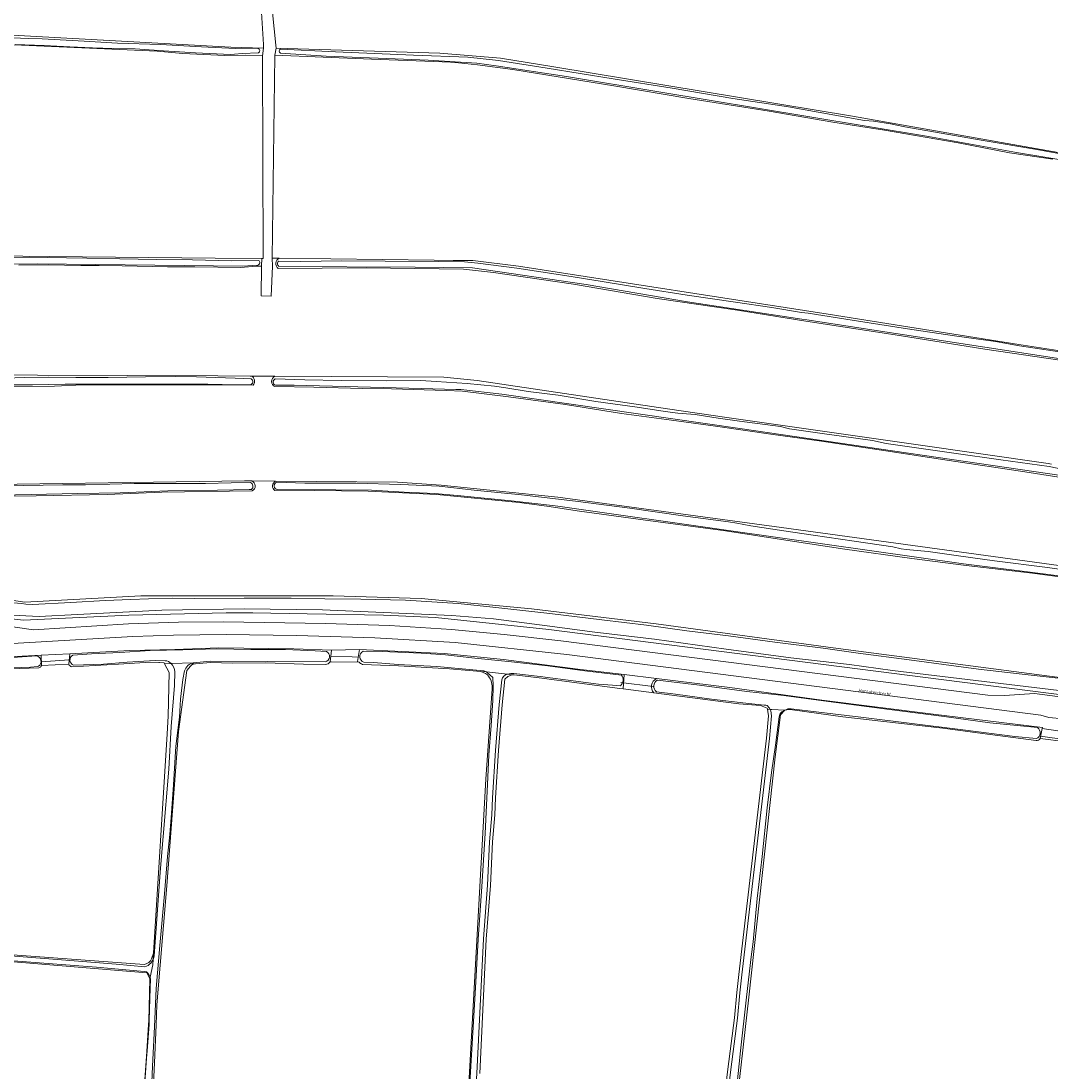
# Model space of a CAD drawing. Header units: metres. Extents: x 149984 to 156489, y 469398 to 478068.
# Tile 137 of 256: x 152403 to 152694, y 471244 to 471542. Entities that reach past the tile are written whole.
import ezdxf
from ezdxf.enums import TextEntityAlignment as Align

# ---------------------------------------------------------------- set-up
doc = ezdxf.new("R2010")
doc.units = ezdxf.units.M
doc.header["$LTSCALE"] = 0.75
for name, color, linetype, lineweight in [('B-WE-GR-GRAS-GV', 252, 'Continuous', 13), ('B-WE-KW-KUNSTWERK_DUIKER-G', 6, 'Continuous', 18), ('B-WE-OG-TERREIN_ERF-GV', 252, 'Continuous', 18), ('B-WE-OG-TERREIN_OEVER-GV', 252, 'Continuous', 18), ('B-WE-OG-TOPOGRAFIE-T18', 7, 'Continuous', 18), ('B-WE-OG-WATER-GV', 252, 'Continuous', 18), ('B-WE-OG-WATER_SLOOT-GV', 252, 'Continuous', 18), ('B-WE-OG-WEG-GV', 252, 'Continuous', 18), ('B-WE-VH-GESLOTENVERHARDING_ASFALT-GV', 252, 'Continuous', 18)]:
    doc.layers.add(name, color=color, linetype=linetype, lineweight=lineweight)
doc.styles.add('NLCS-ISO-M500-T18', font='NLCS-ISO.ttf', dxfattribs={"height": 0.9})

msp = doc.modelspace()

# ---------------------------------------------------------------- linework, layer by layer
at = {"layer": 'B-WE-GR-GRAS-GV', "flags": 128}
for points in [[(152389.643, 471538.304), (152462.007, 471534.335), (152471.342, 471534.064), (152471.283, 471535.055), (152470.29, 471551.769), (152471.569, 471568.576), (152473.598, 471584.808), (152473.666, 471585.352), (152473.384, 471585.532), (152469.575, 471588.029), (152464.165, 471590.863), (152461.618, 471591.741), (152460.698, 471591.844), (152447.256, 471592.452), (152437.216, 471592.927), (152436.275, 471592.865), (152430.678, 471591.248), (152430.166, 471591.224), (152422.061, 471592.031), (152407.807, 471593.694), (152398.11, 471594.66)], [(152473.396, 471548.846), (152474.769, 471534.938), (152474.857, 471534.048), (152521.274, 471532.615), (152538.472, 471531.16), (152553.553, 471528.778), (152638.22, 471514.755), (152721.666, 471500.068), (152773.687, 471492.001), (152780.488, 471490.976), (152836.699, 471481.887), (152837.783, 471481.712), (152855.154, 471478.843), (152972.433, 471459.476), (152988.055, 471456.896)], [(152695.023, 471502.555), (152682.767, 471504.409), (152668.133, 471507.199), (152647.26, 471510.792), (152632.7, 471513.049), (152614.58, 471516.16), (152591.88, 471519.746), (152570.562, 471523.396), (152541.977, 471527.969), (152531.977, 471529.343), (152526.526, 471529.894), (152524.266, 471530.078), (152519.55, 471530.264), (152501.942, 471530.957), (152474.492, 471532.038), (152474.491, 471531.944), (152473.761, 471474.492), (152475.79, 471474.468), (152519.7, 471473.95), (152525.048, 471473.887), (152530.631, 471473.821), (152543.581, 471472.267), (152631.29, 471458.641), (152685.41, 471450.064), (152698.912, 471447.924)], [(152475.79, 471474.468), (152473.761, 471474.492), (152473.893, 471472.197), (152473.515, 471463.743), (152470.632, 471463.869), (152470.696, 471472.217), (152469.319, 471472.226), (152464.815, 471471.861), (152451.845, 471472.069), (152444.091, 471472.024), (152431.242, 471472.299), (152424.721, 471472.446), (152419.574, 471472.428), (152410.296, 471472.64), (152401.931, 471472.491)], [(152697.618, 471445.469), (152675.715, 471448.727), (152651.511, 471452.595), (152624.961, 471456.694), (152605.629, 471459.745), (152582.836, 471463.061), (152559.183, 471467.176), (152536.497, 471470.477), (152527.939, 471471.35), (152500.413, 471471.736), (152475.496, 471471.588)], [(152381.665, 471441.388), (152458.394, 471441.123), (152467.508, 471441.066), (152467.931, 471441.063)], [(152468.348, 471438.492), (152420.145, 471438.556), (152412.052, 471438.265), (152395.733, 471438.116)], [(152474.559, 471441.022), (152467.931, 471441.063)], [(152467.931, 471441.063), (152474.559, 471441.022), (152522.423, 471440.726), (152531.816, 471439.8), (152585.83, 471431.824), (152602.592, 471429.349), (152655.544, 471421.745), (152693.661, 471416.272), (152694.639, 471416.131)], [(152699.748, 471411.955), (152687.083, 471413.904), (152665.655, 471417.184), (152647.678, 471419.9), (152628.742, 471422.693), (152615.774, 471424.551), (152599.425, 471426.888), (152586.905, 471428.555), (152572.759, 471430.497), (152556.873, 471433.003), (152540.733, 471435.193), (152527.728, 471436.819), (152523.108, 471436.964), (152507.596, 471437.471), (152499.489, 471437.572), (152485.537, 471437.929), (152474.545, 471438.08)], [(152375.579, 471410.034), (152465.935, 471411.357), (152468.042, 471411.338), (152474.724, 471411.277), (152509.326, 471410.96), (152521.63, 471410.167), (152554.703, 471406.727), (152618.07, 471398.128), (152722.184, 471383.841), (152830.796, 471368.23), (152899.058, 471358.176), (152902.307, 471358.176)], [(152474.724, 471411.277), (152468.042, 471411.338)], [(152725.095, 471380.401), (152689.28, 471385.187), (152670.414, 471387.423), (152655.057, 471389.321), (152636.091, 471392.027), (152620.567, 471394.349), (152602.248, 471397.176), (152577.5, 471400.528), (152560.873, 471402.801), (152551.64, 471404.188), (152543.764, 471405.27), (152520.439, 471407.521), (152500.992, 471408.447), (152478.238, 471408.712), (152474.513, 471408.654)], [(152468.129, 471408.554), (152442.537, 471408.156), (152426.996, 471407.549), (152406.849, 471407.155), (152394.199, 471406.964), (152383.394, 471406.706), (152375.747, 471406.501)], [(152395.365, 471378.194), (152403.625, 471376.961), (152436.566, 471378.813), (152491.07, 471378.813), (152515.941, 471378.02), (152547.294, 471375.109), (152582.616, 471370.876), (152634.21, 471363.865), (152728.005, 471351.561), (152815.979, 471340.449), (152874.188, 471332.908), (152924.459, 471326.029), (152932.854, 471325.775), (152933.111, 471325.767), (152937.555, 471325.632), (152944.831, 471326.029), (152964.411, 471323.516), (152967.983, 471324.442), (152971.157, 471327.881), (152972.913, 471339.602), (152975.416, 471360.486), (152976.437, 471368.345)], [(152407.642, 471358.363), (152402.18, 471358.15), (152392.672, 471357.667), (152384.964, 471357.315), (152376.437, 471356.859), (152370.049, 471356.277)], [(152416.118, 471359.443), (152408.345, 471359.028)], [(152439.608, 471275.907), (152440.155, 471277.452), (152444.007, 471339.667), (152444.319, 471344.708), (152444.583, 471357.012), (152443.253, 471359.551), (152443.128, 471359.79), (152441.867, 471359.853), (152441.605, 471359.866), (152439.308, 471359.981), (152430.244, 471359.436), (152417.009, 471358.673)], [(152450.868, 471359.143), (152450.503, 471358.71), (152450.172, 471358.318), (152449.541, 471357.57), (152447.254, 471340.278), (152443.929, 471296.541), (152441.123, 471262.87), (152440.862, 471257.121), (152440.372, 471246.347), (152439.735, 471232.328)], [(152488.854, 471359.349), (152482.643, 471359.409), (152471.957, 471359.752), (152462.545, 471359.722), (152456.309, 471359.867), (152452.076, 471359.533)], [(152498.401, 471359.957), (152490.507, 471360.095), (152490.205, 471360.097)], [(152534.773, 471356.356), (152534.185, 471356.77), (152532.891, 471357.352), (152524.026, 471358.091), (152509.567, 471358.903), (152499.349, 471359.361)], [(152602.342, 471239.889), (152602.938, 471244.595), (152604.753, 471259.106), (152605.482, 471266.34), (152606.043, 471271.469), (152613.869, 471338.456), (152614.405, 471344.721), (152614.271, 471345.948), (152614.141, 471346.613), (152614.025, 471346.891), (152612.173, 471347.684), (152605.981, 471348.161), (152605.294, 471348.214), (152581.902, 471351.263), (152573.281, 471352.386), (152572.252, 471352.52), (152549.467, 471355.49), (152542.374, 471356.346), (152541.794, 471356.416), (152540.587, 471355.942), (152539.702, 471355.125), (152538.911, 471347.923), (152537.897, 471334.915), (152537.076, 471321.499), (152536.845, 471316.668), (152536.242, 471309.011), (152535.659, 471296.683), (152534.451, 471281.477), (152532.652, 471243.344)], [(152366.834, 471354.435), (152366.083, 471351.825), (152364.994, 471348.043), (152364.415, 471346.031), (152356.345, 471282.267), (152357.396, 471280.397), (152357.535, 471280.15), (152436.249, 471274.329), (152437.587, 471274.281)], [(152527.503, 471204.78), (152534.279, 471326.845), (152536.086, 471352.444), (152536.106, 471352.731)], [(152619.054, 471346.405), (152617.863, 471345.082), (152616.276, 471333.176), (152608.868, 471265.046), (152599.74, 471185.009)], [(152690.264, 471337.73), (152675.056, 471339.77), (152663.857, 471341.238), (152651.305, 471342.657), (152635.458, 471344.494), (152621.268, 471346.42)], [(152698.851, 471337.37), (152691.397, 471338.299)], [(152439.066, 471270.194), (152438.687, 471271.014), (152438.272, 471271.914), (152368.335, 471277.684), (152359.097, 471278.199)], [(152436.05, 471221.812), (152436.718, 471227.803), (152437.082, 471233.549), (152438.198, 471249.609), (152438.729, 471257.25), (152438.801, 471258.288), (152439.066, 471270.194)]]:
    msp.add_lwpolyline(points, dxfattribs=at)
msp.add_lwpolyline([(152466.183, 471532.068), (152460.356, 471531.953), (152448.453, 471532.545), (152441.125, 471533.168), (152391.918, 471535.327), (152387.873, 471535.37), (152386.683, 471532.724), (152380.969, 471484.277), (152380.192, 471477.683), (152380.068, 471476.633), (152395.546, 471475.177), (152410.538, 471475.027), (152457.63, 471474.554), (152470.824, 471474.422), (152471.203, 471474.418), (152471.021, 471531.856)], close=True, dxfattribs=at)
at = {"layer": 'B-WE-GR-GRAS-GV'}
for points in [[(152475.496, 471471.588, -0.5820469), (152475.79, 471474.468)], [(152467.931, 471441.063, -0.4886164), (152468.348, 471438.492)], [(152474.545, 471438.08, -0.6519306), (152474.559, 471441.022)], [(152468.042, 471411.338, -0.6281818), (152468.129, 471408.554)], [(152474.513, 471408.654, -0.5751034), (152474.724, 471411.277)], [(152408.345, 471359.028, -0.2677563), (152407.642, 471358.363)], [(152417.009, 471358.673, -0.2429631), (152416.118, 471359.443)], [(152452.076, 471359.533, 0.100612), (152450.868, 471359.143)], [(152490.205, 471360.097, -0.2866236), (152488.854, 471359.349)], [(152499.349, 471359.361, -0.1134115), (152498.401, 471359.957)], [(152536.106, 471352.731, 0.1997286), (152534.773, 471356.356)], [(152621.268, 471346.42, 0.1196816), (152619.054, 471346.405)], [(152691.397, 471338.299, -0.3312178), (152690.264, 471337.73)], [(152437.587, 471274.281, 0.2149386), (152439.608, 471275.907)]]:
    msp.add_lwpolyline(points, format="xyb", dxfattribs=at)
at = {"layer": 'B-WE-KW-KUNSTWERK_DUIKER-G', "flags": 128}
for points in [[(152490.365, 471361.555), (152496.449, 471361.489), (152498.164, 471361.41)], [(152408.328, 471360.091), (152416.234, 471360.597)], [(152572.551, 471354.255), (152581.752, 471353.116)], [(152691.538, 471338.973), (152698.888, 471337.996)]]:
    msp.add_lwpolyline(points, dxfattribs=at)
at = {"layer": 'B-WE-OG-TERREIN_ERF-GV', "flags": 128}
for points in [[(152470.29, 471551.769), (152471.283, 471535.055), (152471.342, 471534.064), (152471.021, 471531.856), (152471.203, 471474.418), (152470.824, 471474.422), (152470.696, 471472.217), (152470.632, 471463.869), (152473.515, 471463.743), (152473.893, 471472.197), (152473.761, 471474.492), (152474.491, 471531.944), (152474.492, 471532.038), (152474.857, 471534.048), (152474.769, 471534.938), (152473.396, 471548.846)], [(152582.673, 471355.322), (152573.519, 471356.437), (152573.281, 471352.386), (152581.902, 471351.263)]]:
    msp.add_lwpolyline(points, dxfattribs=at)
for points in [[(152408.345, 471359.028), (152416.118, 471359.443), (152416.408, 471362.316), (152408.299, 471361.944)], [(152490.205, 471360.097), (152490.507, 471360.095), (152498.401, 471359.957), (152497.992, 471360.174), (152498.468, 471363.586), (152490.566, 471363.383)], [(152691.397, 471338.299), (152698.851, 471337.37), (152699.014, 471340.114), (152692.006, 471341.204)]]:
    msp.add_lwpolyline(points, close=True, dxfattribs=at)
at = {"layer": 'B-WE-OG-TERREIN_ERF-GV'}
msp.add_lwpolyline([(152581.902, 471351.263, -0.5028927), (152582.673, 471355.322)], format="xyb", dxfattribs=at)
at = {"layer": 'B-WE-OG-TERREIN_OEVER-GV', "flags": 128}
for points in [[(152391.918, 471535.327), (152441.125, 471533.168), (152448.453, 471532.545), (152460.356, 471531.953), (152466.183, 471532.068), (152471.021, 471531.856), (152471.342, 471534.064), (152462.007, 471534.335), (152389.643, 471538.304)], [(152398.197, 471537.092), (152404.591, 471536.761), (152408.569, 471536.708), (152413.653, 471536.406), (152420.465, 471536.059), (152429.886, 471535.452), (152442.124, 471535.068), (152453.776, 471534.416), (152463.389, 471533.97), (152467.117, 471533.994), (152469.809, 471533.967)], [(152461.986, 471532.252), (152452.002, 471532.691), (152442.995, 471533.327), (152434.93, 471533.855), (152428.714, 471533.928), (152422.885, 471534.154), (152416.445, 471534.429), (152409.146, 471534.774), (152400.921, 471535.076)], [(152721.666, 471500.068), (152638.22, 471514.755), (152553.553, 471528.778), (152538.472, 471531.16), (152521.274, 471532.615), (152474.857, 471534.048), (152474.492, 471532.038), (152501.942, 471530.957), (152519.55, 471530.264), (152524.266, 471530.078), (152526.526, 471529.894), (152531.977, 471529.343), (152541.977, 471527.969), (152570.562, 471523.396), (152591.88, 471519.746), (152614.58, 471516.16), (152632.7, 471513.049), (152647.26, 471510.792), (152668.133, 471507.199), (152682.767, 471504.409), (152695.023, 471502.555)], [(152476.143, 471533.721), (152491.738, 471533.025), (152513.785, 471532.073), (152529.258, 471531.473), (152537.937, 471530.553), (152551.661, 471528.412), (152570.407, 471525.358), (152587.148, 471522.682), (152604.308, 471519.756), (152620.065, 471517.364), (152641.6, 471513.515), (152644.224, 471513.388), (152648.998, 471512.624), (152653.088, 471511.705), (152675.244, 471507.907), (152689.862, 471505.37), (152707.644, 471502.162)], [(152469.913, 471532.724), (152465.258, 471532.502), (152463.099, 471532.35), (152461.986, 471532.252)], [(152702.455, 471501.573), (152684.661, 471504.46), (152659.733, 471509.044), (152625.539, 471514.691), (152583.375, 471521.655), (152557.207, 471525.977), (152537.231, 471529.02), (152531.806, 471529.752), (152518.006, 471530.601), (152506.289, 471531.096), (152489.055, 471531.781), (152476.118, 471532.661)], [(152401.931, 471472.491), (152410.296, 471472.64), (152419.574, 471472.428), (152424.721, 471472.446), (152431.242, 471472.299), (152444.091, 471472.024), (152451.845, 471472.069), (152464.815, 471471.861), (152469.319, 471472.226), (152470.696, 471472.217), (152470.824, 471474.422), (152457.63, 471474.554), (152410.538, 471475.027), (152395.546, 471475.177)], [(152396.038, 471474.638), (152404.925, 471474.801), (152415.482, 471474.64), (152421.242, 471474.489), (152430.559, 471474.284), (152440.943, 471474.163), (152451.162, 471474.079), (152462.182, 471473.757), (152469.84, 471473.876)], [(152698.912, 471447.924), (152685.41, 471450.064), (152631.29, 471458.641), (152543.581, 471472.267), (152530.631, 471473.821), (152525.048, 471473.887), (152519.7, 471473.95), (152475.79, 471474.468)], [(152469.696, 471472.553), (152465.433, 471472.269), (152407.151, 471472.91), (152396.67, 471472.777), (152386.658, 471472.903), (152381.796, 471472.814), (152380.627, 471472.665), (152379.444, 471472.28)], [(152475.496, 471471.588), (152500.413, 471471.736), (152527.939, 471471.35), (152536.497, 471470.477), (152559.183, 471467.176), (152582.836, 471463.061), (152605.629, 471459.745), (152624.961, 471456.694), (152651.511, 471452.595), (152675.715, 471448.727), (152697.618, 471445.469)], [(152475.583, 471473.677), (152481.761, 471473.589), (152493.483, 471473.711), (152505.751, 471473.659), (152520.847, 471473.55), (152528.269, 471473.481), (152532.006, 471473.115), (152543.135, 471471.691), (152556.723, 471469.549), (152567.307, 471467.9), (152579.383, 471465.907), (152591.413, 471464.023), (152605.111, 471462.004), (152615.358, 471460.494), (152623.743, 471459.14), (152625.668, 471458.907), (152638.124, 471456.948), (152653.824, 471454.511), (152667.11, 471452.447), (152678.771, 471450.861), (152685.555, 471449.652), (152701.335, 471447.28)], [(152700.995, 471445.387), (152625.272, 471456.983), (152623.894, 471457.194), (152591.48, 471462.157), (152562.772, 471467.052), (152530.519, 471471.754), (152514.274, 471471.943), (152475.694, 471472.186)], [(152467.931, 471441.063), (152467.508, 471441.066), (152458.394, 471441.123), (152381.665, 471441.388), (152377.696, 471441.652), (152376.638, 471444.827), (152376.441, 471443.402)], [(152378.154, 471441.488), (152381.472, 471441.154), (152390.253, 471440.859), (152396.998, 471440.558), (152398.059, 471440.469), (152403.69, 471440.698), (152410.449, 471440.75), (152418.125, 471440.698), (152427.299, 471440.722), (152437.839, 471440.864), (152446.369, 471440.966), (152452.301, 471440.845), (152463.234, 471440.532), (152467.787, 471440.286)], [(152467.68, 471438.665), (152463.752, 471438.639), (152455.514, 471438.76), (152443.905, 471438.809), (152432.364, 471438.75), (152415.097, 471438.774), (152405.803, 471438.575), (152379.68, 471438.609), (152376.703, 471438.216), (152375.647, 471437.676), (152375.447, 471436.228), (152376.638, 471437.948), (152380.328, 471438.346), (152395.733, 471438.116), (152412.052, 471438.265), (152420.145, 471438.556)], [(152420.145, 471438.556), (152468.348, 471438.492)], [(152694.639, 471416.131), (152693.661, 471416.272), (152655.544, 471421.745), (152602.592, 471429.349), (152585.83, 471431.824), (152531.816, 471439.8), (152522.423, 471440.726), (152474.559, 471441.022)], [(152474.636, 471440.268), (152483.051, 471440.035), (152493.295, 471439.814), (152506.173, 471439.766), (152515.847, 471439.829), (152520.263, 471439.58), (152528.991, 471438.974), (152536.747, 471438.223), (152540.01, 471437.754), (152546.334, 471436.671), (152554.793, 471435.654), (152565.47, 471433.885), (152577.231, 471432.312), (152585.153, 471431.077), (152588.768, 471430.564), (152593.659, 471430.155), (152600.199, 471429.188), (152606.22, 471428.287), (152617.779, 471426.813), (152620.397, 471426.161), (152630.963, 471424.646), (152635.157, 471424.088), (152643.91, 471422.791), (152647.735, 471421.967), (152666.919, 471419.212), (152680.308, 471417.363), (152693.943, 471415.415), (152697.978, 471414.617)], [(152906.252, 471371.947), (152906.937, 471377.128), (152907.26, 471378.549), (152906.864, 471380.93), (152904.747, 471382.385), (152823.571, 471394.113), (152809.958, 471396.428), (152800.471, 471397.79), (152789.532, 471399.577), (152777.314, 471401.299), (152758.394, 471403.799), (152705.78, 471411.622), (152606.296, 471426.174), (152538.828, 471435.964), (152527.186, 471437.287), (152525.782, 471437.322), (152516.081, 471437.567), (152479.958, 471438.477), (152474.731, 471438.484)], [(152474.545, 471438.08), (152485.537, 471437.929), (152499.489, 471437.572), (152507.596, 471437.471), (152523.108, 471436.964), (152527.728, 471436.819), (152540.733, 471435.193), (152556.873, 471433.003), (152572.759, 471430.497), (152586.905, 471428.555), (152599.425, 471426.888), (152615.774, 471424.551), (152628.742, 471422.693), (152647.678, 471419.9), (152665.655, 471417.184), (152687.083, 471413.904), (152699.748, 471411.955)], [(152468.042, 471411.338), (152465.935, 471411.357), (152375.579, 471410.034), (152373.859, 471410.696), (152373.59, 471411.396), (152373.525, 471411.565), (152373.198, 471412.416), (152373.069, 471410.669)], [(152467.936, 471408.963), (152467.277, 471408.935), (152458.284, 471408.705), (152444.148, 471408.522), (152430.668, 471407.972), (152418.706, 471407.786), (152374.389, 471406.859), (152372.739, 471406.22), (152372.669, 471405.272), (152373.516, 471406.054)], [(152374.634, 471409.434), (152376.037, 471409.426), (152386.541, 471409.67), (152395.854, 471409.912), (152403.266, 471410.073), (152414.473, 471410.253), (152420.888, 471410.279), (152434.613, 471410.585), (152446.712, 471410.586), (152454.828, 471410.638), (152462.132, 471410.805), (152467.663, 471410.906)], [(152474.513, 471408.654), (152478.238, 471408.712), (152500.992, 471408.447), (152520.439, 471407.521), (152543.764, 471405.27), (152551.64, 471404.188), (152560.873, 471402.801), (152577.5, 471400.528), (152602.248, 471397.176), (152620.567, 471394.349), (152636.091, 471392.027), (152655.057, 471389.321), (152670.414, 471387.423), (152689.28, 471385.187), (152725.095, 471380.401)], [(152902.307, 471358.176), (152899.058, 471358.176), (152830.796, 471368.23), (152722.184, 471383.841), (152618.07, 471398.128), (152554.703, 471406.727), (152521.63, 471410.167), (152509.326, 471410.96), (152474.724, 471411.277)], [(152475.09, 471410.963), (152483.065, 471410.698), (152497.469, 471410.751), (152510.255, 471410.335), (152521.115, 471409.832), (152531.042, 471408.738), (152544.43, 471407.407), (152559.679, 471405.617), (152575.096, 471403.593), (152590.154, 471401.478), (152603.085, 471399.735), (152605.445, 471399.345), (152609.427, 471398.609), (152618.735, 471397.207), (152627.071, 471396.001), (152638.721, 471394.248), (152649.676, 471392.7), (152652.008, 471392.082), (152653.477, 471391.959), (152659.716, 471391.355), (152668.308, 471390.083), (152678.47, 471388.722), (152693.537, 471386.77), (152704.066, 471385.342)], [(152903.829, 471355.266), (152900.778, 471355.266), (152845.083, 471363.335), (152801.018, 471369.56), (152785.294, 471372.024), (152768.68, 471374.462), (152748.648, 471377.241), (152730.543, 471379.856), (152709.257, 471382.837), (152687.069, 471385.677), (152669.664, 471387.809), (152603.783, 471397.202), (152554.703, 471404.214), (152553.191, 471404.36), (152541.489, 471405.723), (152527.243, 471407.14), (152519.887, 471407.772), (152511.127, 471408.215), (152501.955, 471408.723), (152491.818, 471408.854), (152475.292, 471408.917)], [(152375.747, 471406.501), (152383.394, 471406.706), (152394.199, 471406.964), (152406.849, 471407.155), (152426.996, 471407.549), (152442.537, 471408.156), (152468.129, 471408.554)], [(152728.005, 471351.561), (152634.21, 471363.865), (152582.616, 471370.876), (152547.294, 471375.109), (152515.941, 471378.02), (152491.07, 471378.813), (152436.566, 471378.813), (152403.625, 471376.961), (152395.365, 471378.194)], [(152394.471, 471377.236), (152402.723, 471376.569), (152403.905, 471376.422), (152405.828, 471376.346), (152416.675, 471376.931), (152426.444, 471377.467), (152433.681, 471377.787), (152438.713, 471377.944), (152445.462, 471378.132), (152451.642, 471378.028), (152465.842, 471378.108), (152479.151, 471378.084), (152488.68, 471377.943), (152498.866, 471377.839), (152511.57, 471377.593), (152526.464, 471376.592), (152536.311, 471375.583), (152552.451, 471373.782), (152567.179, 471372.012), (152579.803, 471370.454), (152591.295, 471368.865), (152603.079, 471367.431), (152616.218, 471365.682), (152629.961, 471363.909), (152639.806, 471362.554), (152654.24, 471360.638), (152673.922, 471358.034), (152685.47, 471356.658), (152696.557, 471355.403)], [(152377.17, 471372.33), (152392.1, 471373.14), (152403.31, 471371.84), (152433.14, 471373.28), (152460.752, 471373.981), (152468.3, 471374), (152483.7, 471373.69), (152505.32, 471373.34), (152520.06, 471372.6), (152552.18, 471369.25), (152932.468, 471320.799), (152939.97, 471320.88), (152964.04, 471318.22)], [(152699.121, 471351.658), (152649.543, 471357.661), (152637.402, 471359.28), (152620.741, 471361.169), (152602.394, 471363.665), (152582.091, 471366.498), (152565.228, 471368.521), (152551.738, 471370.275), (152536.493, 471372.299), (152524.689, 471373.243), (152505.331, 471374.052), (152487.995, 471374.794), (152465.804, 471375.132), (152442.533, 471374.727), (152418.587, 471373.513), (152407.727, 471372.906), (152400.173, 471373.31)], [(152490.205, 471360.097), (152490.566, 471363.383), (152479.925, 471363.757), (152458.683, 471364.029), (152446.147, 471363.597), (152433.394, 471363.285), (152416.408, 471362.316), (152416.118, 471359.443)], [(152368.565, 471359.972), (152372.65, 471360.167), (152379.185, 471360.209), (152386.415, 471360.434), (152397.442, 471361.135), (152407.04, 471361.735)], [(152408.345, 471359.028), (152408.299, 471361.944), (152397.565, 471361.375)], [(152417.314, 471361.947), (152422.571, 471362.323), (152430.632, 471362.686), (152439.14, 471363.25), (152448.491, 471363.435), (152458.088, 471363.743), (152467.669, 471363.586), (152477.533, 471363.564), (152485.954, 471363.155), (152489.126, 471362.972)], [(152572.46, 471353.311), (152570.183, 471353.454), (152566.231, 471353.772), (152549.697, 471355.894), (152542.259, 471356.771), (152541.437, 471356.79), (152540.423, 471356.567), (152541.794, 471356.416), (152542.374, 471356.346), (152549.467, 471355.49), (152572.252, 471352.52), (152573.281, 471352.386), (152573.519, 471356.437), (152560.379, 471358.037), (152539.349, 471360.764), (152522.483, 471362.468), (152498.468, 471363.586), (152497.992, 471360.174), (152498.401, 471359.957)], [(152499.521, 471363.053), (152504.897, 471363.041), (152515.969, 471362.484), (152522.908, 471362.067), (152531.157, 471361.132), (152541.581, 471360.044), (152551.847, 471358.899), (152562.381, 471357.512), (152572.721, 471356.332)], [(152407.579, 471358.83), (152407.285, 471358.733), (152405.294, 471358.519), (152397.492, 471358.324), (152385.9, 471357.668), (152375.793, 471357.073), (152370.75, 471356.649), (152368.593, 471356.32)], [(152370.049, 471356.277), (152376.437, 471356.859), (152384.964, 471357.315), (152392.672, 471357.667), (152402.18, 471358.15), (152407.642, 471358.363)], [(152417.009, 471358.673), (152430.244, 471359.436), (152439.308, 471359.981), (152441.605, 471359.866), (152441.867, 471359.853), (152443.128, 471359.79), (152443.253, 471359.551), (152445.107, 471359.611)], [(152443.418, 471360.391), (152440.609, 471360.455), (152432.68, 471360.016), (152426.007, 471359.388), (152417.498, 471359.155)], [(152439.735, 471232.328), (152440.372, 471246.347), (152440.862, 471257.121), (152441.123, 471262.87), (152443.929, 471296.541), (152447.254, 471340.278), (152449.541, 471357.57), (152450.172, 471358.318), (152450.503, 471358.71), (152450.868, 471359.143)], [(152445.107, 471359.611), (152443.253, 471359.551), (152444.583, 471357.012), (152444.319, 471344.708), (152444.007, 471339.667), (152440.155, 471277.452), (152440.046, 471275.691), (152440.14, 471275.869), (152440.324, 471276.73), (152441.092, 471287.145), (152441.986, 471300.466), (152442.844, 471310.553), (152444.439, 471329.601), (152445.114, 471341.743), (152446.039, 471353.359), (152446.144, 471357.201)], [(152488.852, 471360.105), (152456.205, 471360.306), (152451.435, 471359.815), (152450.868, 471359.143)], [(152450.868, 471359.143), (152451.435, 471359.815)], [(152452.076, 471359.533), (152456.309, 471359.867), (152462.545, 471359.722), (152471.957, 471359.752), (152482.643, 471359.409), (152488.854, 471359.349)], [(152499.349, 471359.361), (152509.567, 471358.903), (152524.026, 471358.091)], [(152524.026, 471358.091), (152532.891, 471357.352), (152534.49, 471357.219), (152533.735, 471357.544), (152520.396, 471358.708), (152509.483, 471359.303), (152502.502, 471359.885), (152499.733, 471359.934)], [(152448.962, 471357.505), (152448.483, 471355.031), (152447.81, 471349.476), (152447.465, 471344.403), (152446.47, 471336.169), (152445.791, 471325.195), (152445.238, 471317.163), (152444.789, 471311.083), (152444.115, 471304.904), (152443.242, 471294.271), (152441.925, 471279.634), (152440.933, 471267.429), (152440.417, 471256.634), (152439.893, 471245.469), (152439.407, 471233.922)], [(152529.449, 471234.18), (152530.017, 471245.477), (152530.851, 471258.119), (152531.518, 471269.349), (152532.148, 471281.422), (152533.179, 471296.416), (152534.086, 471311.36), (152534.519, 471319.46), (152534.894, 471327.396), (152535.168, 471333.734), (152535.857, 471342.067), (152536.318, 471349.068), (152536.365, 471353.226), (152536.314, 471355.676), (152535.484, 471356.378), (152534.898, 471356.874), (152534.49, 471357.219), (152532.891, 471357.352), (152534.185, 471356.77), (152534.773, 471356.356)], [(152532.652, 471243.344), (152534.451, 471281.477), (152535.659, 471296.683), (152536.242, 471309.011), (152536.845, 471316.668), (152537.076, 471321.499), (152537.897, 471334.915), (152538.911, 471347.923), (152539.702, 471355.125), (152540.587, 471355.942), (152541.794, 471356.416), (152540.423, 471356.567)], [(152692.006, 471341.204), (152692.056, 471341.443), (152661.121, 471345.236), (152629.5, 471349.243), (152603.475, 471352.788), (152582.673, 471355.322)], [(152536.086, 471352.444), (152534.279, 471326.845), (152527.503, 471204.78)], [(152538.877, 471354.926), (152538.069, 471347.985), (152537.055, 471334.974), (152536.234, 471321.545), (152536.003, 471316.721), (152535.399, 471309.064), (152534.817, 471296.736), (152533.609, 471281.53), (152531.81, 471243.397)], [(152536.106, 471352.731), (152536.086, 471352.444)], [(152582.927, 471354.847), (152594.864, 471353.454), (152608.274, 471351.661), (152618.731, 471350.54), (152631.413, 471348.809), (152648.745, 471346.543), (152664.212, 471344.578), (152677.176, 471342.818), (152690.621, 471341.42)], [(152581.902, 471351.263), (152605.294, 471348.214), (152605.981, 471348.161), (152612.173, 471347.684), (152614.025, 471346.891), (152614.141, 471346.613), (152614.901, 471346.581), (152614.707, 471346.976), (152614.025, 471347.653)], [(152613.205, 471347.828), (152607.974, 471348.38), (152598.273, 471349.503), (152588.027, 471350.922), (152582.667, 471351.602)], [(152599.74, 471185.009), (152608.868, 471265.046), (152616.276, 471333.176), (152617.863, 471345.082), (152619.054, 471346.405)], [(152603.182, 471239.797), (152603.775, 471244.49), (152605.592, 471259.011), (152606.321, 471266.252), (152606.882, 471271.374), (152614.709, 471338.371), (152615.253, 471344.731), (152615.094, 471346.187), (152614.901, 471346.581), (152614.141, 471346.613), (152614.271, 471345.948), (152614.405, 471344.721), (152613.869, 471338.456), (152606.043, 471271.469), (152605.482, 471266.34), (152604.753, 471259.106), (152602.938, 471244.595), (152602.342, 471239.889)], [(152619.054, 471346.405), (152618.186, 471345.914)], [(152690.328, 471338.339), (152684.244, 471338.922), (152669.463, 471340.779), (152655.007, 471342.595), (152640.569, 471344.366), (152628.692, 471345.806), (152620.88, 471346.749)], [(152621.268, 471346.42), (152635.458, 471344.494), (152651.305, 471342.657), (152663.857, 471341.238), (152675.056, 471339.77), (152690.264, 471337.73)], [(152617.419, 471344.49), (152616.39, 471336.486), (152615.241, 471328.688), (152614.044, 471318.685), (152612.608, 471304.851), (152611.228, 471292.954), (152610.089, 471280.677), (152609.541, 471276.478), (152608.222, 471264.974), (152606.513, 471249.762), (152605.465, 471239.685)], [(152691.397, 471338.299), (152692.006, 471341.204)], [(152437.587, 471274.281), (152436.249, 471274.329), (152357.535, 471280.15), (152357.396, 471280.397), (152356.345, 471282.267)], [(152438.144, 471272.163), (152437.464, 471272.312), (152423.988, 471273.495), (152409.047, 471274.659), (152393.008, 471275.898), (152384.463, 471276.647), (152374.333, 471277.506), (152363.012, 471278.269), (152358.27, 471278.453), (152356.597, 471277.831), (152356.648, 471276.941), (152357.047, 471277.376)], [(152357.867, 471279.948), (152360.329, 471279.615), (152375.336, 471278.646), (152389.968, 471277.507), (152404.418, 471276.351), (152417.658, 471275.3), (152429.549, 471274.361), (152437.69, 471273.592)], [(152359.097, 471278.199), (152368.335, 471277.684), (152438.272, 471271.914), (152438.687, 471271.014), (152439.066, 471270.194), (152439.166, 471270.644)], [(152439.387, 471274.668), (152440.046, 471275.691), (152440.155, 471277.452), (152439.608, 471275.907)], [(152436.217, 471221.032), (152436.651, 471225.337), (152437.519, 471238.134), (152438.175, 471247.694), (152438.366, 471249.759), (152438.871, 471257.222), (152438.936, 471258.393), (152439.221, 471267.684), (152439.255, 471270.07), (152439.166, 471270.644), (152439.066, 471270.194), (152438.801, 471258.288), (152438.729, 471257.25), (152438.198, 471249.609), (152437.082, 471233.549), (152436.718, 471227.803), (152436.05, 471221.812)]]:
    msp.add_lwpolyline(points, dxfattribs=at)
at = {"layer": 'B-WE-OG-TERREIN_OEVER-GV'}
for points in [[(152469.809, 471533.967, -0.5810279), (152469.913, 471532.724)], [(152476.118, 471532.661, -0.7404743), (152476.143, 471533.721)], [(152475.79, 471474.468, 0.5820469), (152475.496, 471471.588)], [(152469.84, 471473.876, -0.7562005), (152469.696, 471472.553)], [(152475.694, 471472.186, -0.5169846), (152475.583, 471473.677)], [(152467.787, 471440.286, -0.7041227), (152467.68, 471438.665)], [(152468.348, 471438.492, 0.4886164), (152467.931, 471441.063)], [(152474.559, 471441.022, 0.6519306), (152474.545, 471438.08)], [(152474.731, 471438.484, -0.7089823), (152474.636, 471440.268)], [(152467.663, 471410.906, -0.5215487), (152467.936, 471408.963)], [(152468.129, 471408.554, 0.6281818), (152468.042, 471411.338)], [(152474.724, 471411.277, 0.5751034), (152474.513, 471408.654)], [(152475.292, 471408.917, -0.8572267), (152475.09, 471410.963)], [(152407.04, 471361.735, -0.6382357), (152407.579, 471358.83)], [(152417.498, 471359.155, -0.6927536), (152417.314, 471361.947)], [(152489.126, 471362.972, -0.7232987), (152488.852, 471360.105)], [(152499.733, 471359.934, -0.6572546), (152499.521, 471363.053)], [(152407.642, 471358.363, 0.2677563), (152408.345, 471359.028)], [(152416.118, 471359.443, 0.2429631), (152417.009, 471358.673)], [(152445.107, 471359.611, 0.1892117), (152443.418, 471360.391)], [(152446.144, 471357.201, 0.1860289), (152445.107, 471359.611)], [(152451.435, 471359.815, 0.2782185), (152448.962, 471357.505)], [(152450.868, 471359.143, -0.100612), (152452.076, 471359.533)], [(152488.854, 471359.349, 0.2866236), (152490.205, 471360.097)], [(152498.401, 471359.957, 0.1134115), (152499.349, 471359.361)], [(152534.773, 471356.356, -0.1997286), (152536.106, 471352.731)], [(152540.423, 471356.567, 0.3079068), (152538.877, 471354.926)], [(152572.721, 471356.332, -0.4235559), (152572.46, 471353.311)], [(152582.673, 471355.322, 0.5028927), (152581.902, 471351.263)], [(152582.667, 471351.602, -0.5436959), (152582.927, 471354.847)], [(152614.025, 471347.653, 0.0746347), (152613.205, 471347.828)], [(152620.88, 471346.749, 0.1391167), (152619.054, 471346.405)], [(152619.054, 471346.405, -0.1196816), (152621.268, 471346.42)], [(152618.186, 471345.914, 0.1737366), (152617.419, 471344.49)], [(152690.621, 471341.42, -0.6249803), (152690.328, 471338.339)], [(152690.264, 471337.73, 0.3312178), (152691.397, 471338.299)], [(152439.608, 471275.907, -0.2149386), (152437.587, 471274.281)], [(152437.69, 471273.592, 0.1175978), (152439.387, 471274.668)], [(152439.166, 471270.644, 0.152994), (152438.144, 471272.163)]]:
    msp.add_lwpolyline(points, format="xyb", dxfattribs=at)
at = {"layer": 'B-WE-OG-WATER-GV', "flags": 128}
for points in [[(152376.441, 471443.402), (152375.647, 471437.676), (152376.703, 471438.216), (152379.68, 471438.609), (152405.803, 471438.575)], [(152467.787, 471440.286), (152463.234, 471440.532), (152452.301, 471440.845), (152446.369, 471440.966), (152437.839, 471440.864), (152427.299, 471440.722), (152418.125, 471440.698), (152410.449, 471440.75), (152403.69, 471440.698), (152398.059, 471440.469), (152396.998, 471440.558), (152390.253, 471440.859), (152381.472, 471441.154), (152378.154, 471441.488)], [(152405.803, 471438.575), (152415.097, 471438.774), (152432.364, 471438.75), (152443.905, 471438.809), (152455.514, 471438.76), (152463.752, 471438.639), (152467.68, 471438.665)], [(152373.069, 471410.669), (152372.739, 471406.22), (152374.389, 471406.859), (152418.706, 471407.786), (152430.668, 471407.972), (152444.148, 471408.522), (152458.284, 471408.705), (152467.277, 471408.935), (152467.936, 471408.963)], [(152467.663, 471410.906), (152462.132, 471410.805), (152454.828, 471410.638), (152446.712, 471410.586), (152434.613, 471410.585), (152420.888, 471410.279), (152414.473, 471410.253), (152403.266, 471410.073), (152395.854, 471409.912), (152386.541, 471409.67), (152376.037, 471409.426), (152374.634, 471409.434)]]:
    msp.add_lwpolyline(points, dxfattribs=at)
at = {"layer": 'B-WE-OG-WATER-GV'}
for points in [[(152467.68, 471438.665, 0.7041227), (152467.787, 471440.286)], [(152467.936, 471408.963, 0.5215487), (152467.663, 471410.906)]]:
    msp.add_lwpolyline(points, format="xyb", dxfattribs=at)
at = {"layer": 'B-WE-OG-WATER_SLOOT-GV', "flags": 128}
for points in [[(152469.809, 471533.967), (152467.117, 471533.994), (152463.389, 471533.97), (152453.776, 471534.416), (152442.124, 471535.068), (152429.886, 471535.452), (152420.465, 471536.059), (152413.653, 471536.406), (152408.569, 471536.708), (152404.591, 471536.761), (152398.197, 471537.092)], [(152400.921, 471535.076), (152409.146, 471534.774), (152416.445, 471534.429), (152422.885, 471534.154), (152428.714, 471533.928), (152434.93, 471533.855), (152442.995, 471533.327), (152452.002, 471532.691)], [(152707.644, 471502.162), (152689.862, 471505.37), (152675.244, 471507.907), (152653.088, 471511.705), (152648.998, 471512.624), (152644.224, 471513.388), (152641.6, 471513.515), (152620.065, 471517.364), (152604.308, 471519.756), (152587.148, 471522.682), (152570.407, 471525.358), (152551.661, 471528.412), (152537.937, 471530.553), (152529.258, 471531.473), (152513.785, 471532.073), (152491.738, 471533.025), (152476.143, 471533.721)], [(152452.002, 471532.691), (152461.986, 471532.252), (152463.099, 471532.35), (152465.258, 471532.502), (152469.913, 471532.724)], [(152476.118, 471532.661), (152489.055, 471531.781), (152506.289, 471531.096), (152518.006, 471530.601), (152531.806, 471529.752), (152537.231, 471529.02), (152557.207, 471525.977), (152583.375, 471521.655), (152625.539, 471514.691), (152659.733, 471509.044), (152684.661, 471504.46), (152702.455, 471501.573)], [(152469.84, 471473.876), (152462.182, 471473.757), (152451.162, 471474.079), (152440.943, 471474.163), (152430.559, 471474.284), (152421.242, 471474.489), (152415.482, 471474.64), (152404.925, 471474.801), (152396.038, 471474.638), (152387.48, 471475.027), (152382.677, 471475.14), (152379.908, 471475.517), (152379.444, 471472.28), (152380.627, 471472.665), (152381.796, 471472.814), (152386.658, 471472.903), (152396.67, 471472.777), (152407.151, 471472.91)], [(152407.151, 471472.91), (152465.433, 471472.269), (152469.696, 471472.553)], [(152701.335, 471447.28), (152685.555, 471449.652), (152678.771, 471450.861), (152667.11, 471452.447), (152653.824, 471454.511), (152638.124, 471456.948), (152625.668, 471458.907), (152623.743, 471459.14), (152615.358, 471460.494), (152605.111, 471462.004), (152591.413, 471464.023), (152579.383, 471465.907), (152567.307, 471467.9), (152556.723, 471469.549), (152543.135, 471471.691), (152532.006, 471473.115), (152528.269, 471473.481), (152520.847, 471473.55), (152505.751, 471473.659), (152493.483, 471473.711), (152481.761, 471473.589), (152475.583, 471473.677)], [(152475.694, 471472.186), (152514.274, 471471.943), (152530.519, 471471.754), (152562.772, 471467.052), (152591.48, 471462.157), (152623.894, 471457.194), (152625.272, 471456.983), (152700.995, 471445.387)], [(152697.978, 471414.617), (152693.943, 471415.415), (152680.308, 471417.363), (152666.919, 471419.212), (152647.735, 471421.967), (152643.91, 471422.791), (152635.157, 471424.088), (152630.963, 471424.646), (152620.397, 471426.161), (152617.779, 471426.813), (152606.22, 471428.287), (152600.199, 471429.188), (152593.659, 471430.155), (152588.768, 471430.564), (152585.153, 471431.077), (152577.231, 471432.312), (152565.47, 471433.885), (152554.793, 471435.654), (152546.334, 471436.671), (152540.01, 471437.754), (152536.747, 471438.223), (152528.991, 471438.974), (152520.263, 471439.58), (152515.847, 471439.829), (152506.173, 471439.766), (152493.295, 471439.814), (152483.051, 471440.035), (152474.636, 471440.268)], [(152474.731, 471438.484), (152479.958, 471438.477), (152516.081, 471437.567), (152525.782, 471437.322), (152527.186, 471437.287), (152538.828, 471435.964), (152606.296, 471426.174), (152705.78, 471411.622), (152758.394, 471403.799), (152777.314, 471401.299), (152789.532, 471399.577), (152800.471, 471397.79), (152809.958, 471396.428), (152823.571, 471394.113), (152904.747, 471382.385), (152906.864, 471380.93), (152907.26, 471378.549), (152906.937, 471377.128), (152906.252, 471371.947)], [(152704.066, 471385.342), (152693.537, 471386.77), (152678.47, 471388.722), (152668.308, 471390.083), (152659.716, 471391.355), (152653.477, 471391.959), (152652.008, 471392.082), (152649.676, 471392.7), (152638.721, 471394.248), (152627.071, 471396.001), (152618.735, 471397.207), (152609.427, 471398.609), (152605.445, 471399.345), (152603.085, 471399.735), (152590.154, 471401.478), (152575.096, 471403.593), (152559.679, 471405.617), (152544.43, 471407.407), (152531.042, 471408.738), (152521.115, 471409.832), (152510.255, 471410.335), (152497.469, 471410.751), (152483.065, 471410.698), (152475.09, 471410.963)], [(152475.292, 471408.917), (152491.818, 471408.854), (152501.955, 471408.723), (152511.127, 471408.215), (152519.887, 471407.772), (152527.243, 471407.14), (152541.489, 471405.723), (152553.191, 471404.36), (152554.703, 471404.214), (152603.783, 471397.202), (152669.664, 471387.809), (152687.069, 471385.677), (152709.257, 471382.837), (152730.543, 471379.856), (152748.648, 471377.241), (152768.68, 471374.462), (152785.294, 471372.024), (152801.018, 471369.56), (152845.083, 471363.335), (152900.778, 471355.266), (152903.829, 471355.266)], [(152696.557, 471355.403), (152685.47, 471356.658), (152673.922, 471358.034), (152654.24, 471360.638), (152639.806, 471362.554), (152629.961, 471363.909), (152616.218, 471365.682), (152603.079, 471367.431), (152591.295, 471368.865), (152579.803, 471370.454), (152567.179, 471372.012), (152552.451, 471373.782), (152536.311, 471375.583), (152526.464, 471376.592), (152511.57, 471377.593), (152498.866, 471377.839), (152488.68, 471377.943), (152479.151, 471378.084), (152465.842, 471378.108), (152451.642, 471378.028), (152445.462, 471378.132), (152438.713, 471377.944), (152433.681, 471377.787), (152426.444, 471377.467), (152416.675, 471376.931), (152405.828, 471376.346), (152403.905, 471376.422), (152402.723, 471376.569), (152394.471, 471377.236)], [(152400.173, 471373.31), (152407.727, 471372.906), (152418.587, 471373.513), (152442.533, 471374.727), (152465.804, 471375.132), (152487.995, 471374.794), (152505.331, 471374.052), (152524.689, 471373.243), (152536.493, 471372.299), (152551.738, 471370.275), (152565.228, 471368.521), (152582.091, 471366.498), (152602.394, 471363.665), (152620.741, 471361.169), (152637.402, 471359.28), (152649.543, 471357.661), (152699.121, 471351.658)], [(152407.04, 471361.735), (152397.442, 471361.135), (152386.415, 471360.434), (152379.185, 471360.209), (152372.65, 471360.167), (152368.565, 471359.972)], [(152489.126, 471362.972), (152485.954, 471363.155), (152477.533, 471363.564), (152467.669, 471363.586), (152458.088, 471363.743), (152448.491, 471363.435), (152439.14, 471363.25), (152430.632, 471362.686), (152422.571, 471362.323), (152417.314, 471361.947)], [(152572.721, 471356.332), (152562.381, 471357.512), (152551.847, 471358.899), (152541.581, 471360.044), (152531.157, 471361.132), (152522.908, 471362.067), (152515.969, 471362.484), (152504.897, 471363.041), (152499.521, 471363.053)], [(152370.75, 471356.649), (152375.793, 471357.073), (152385.9, 471357.668), (152397.492, 471358.324), (152405.294, 471358.519), (152407.285, 471358.733), (152407.579, 471358.83)], [(152417.498, 471359.155), (152426.007, 471359.388), (152432.68, 471360.016), (152440.609, 471360.455), (152443.418, 471360.391)], [(152445.107, 471359.611), (152451.435, 471359.815), (152456.205, 471360.306), (152488.852, 471360.105)], [(152451.435, 471359.815), (152445.107, 471359.611)], [(152499.733, 471359.934), (152502.502, 471359.885), (152509.483, 471359.303), (152520.396, 471358.708), (152533.735, 471357.544), (152534.49, 471357.219), (152540.423, 471356.567)], [(152446.144, 471357.201), (152446.039, 471353.359), (152445.114, 471341.743), (152444.439, 471329.601), (152442.844, 471310.553), (152441.986, 471300.466), (152441.092, 471287.145), (152440.324, 471276.73), (152440.14, 471275.869), (152440.046, 471275.691), (152439.953, 471274.197), (152439.166, 471270.644), (152439.255, 471270.07), (152439.221, 471267.684), (152438.936, 471258.393), (152438.871, 471257.222), (152438.366, 471249.759), (152438.175, 471247.694), (152437.519, 471238.134), (152436.651, 471225.337), (152436.217, 471221.032)], [(152439.407, 471233.922), (152439.893, 471245.469), (152440.417, 471256.634), (152440.933, 471267.429), (152441.925, 471279.634), (152443.242, 471294.271), (152444.115, 471304.904), (152444.789, 471311.083), (152445.238, 471317.163), (152445.791, 471325.195), (152446.47, 471336.169), (152447.465, 471344.403), (152447.81, 471349.476), (152448.483, 471355.031), (152448.962, 471357.505)], [(152540.423, 471356.567), (152534.49, 471357.219), (152534.898, 471356.874), (152535.484, 471356.378), (152536.314, 471355.676), (152536.365, 471353.226), (152536.318, 471349.068), (152535.857, 471342.067), (152535.168, 471333.734), (152534.894, 471327.396), (152534.519, 471319.46), (152534.086, 471311.36), (152533.179, 471296.416), (152532.148, 471281.422), (152531.518, 471269.349), (152530.851, 471258.119), (152530.017, 471245.477), (152529.449, 471234.18)], [(152540.423, 471356.567), (152541.437, 471356.79), (152542.259, 471356.771), (152549.697, 471355.894), (152566.231, 471353.772), (152570.183, 471353.454), (152572.46, 471353.311)], [(152521.967, 471127.486), (152524.851, 471127.619), (152524.752, 471127.713), (152524.019, 471129.378), (152523.839, 471130.306), (152524.025, 471132.838), (152524.932, 471143.22), (152525.426, 471149.602), (152525.821, 471157.45), (152526.282, 471162.493), (152527.009, 471173.748), (152530.193, 471217.504), (152530.728, 471227.17), (152531.06, 471233.904), (152531.81, 471243.397), (152533.609, 471281.53), (152534.817, 471296.736), (152535.399, 471309.064), (152536.003, 471316.721), (152536.234, 471321.545), (152537.055, 471334.974), (152538.069, 471347.985), (152538.877, 471354.926)], [(152690.621, 471341.42), (152677.176, 471342.818), (152664.212, 471344.578), (152648.745, 471346.543), (152631.413, 471348.809), (152618.731, 471350.54), (152608.274, 471351.661), (152594.864, 471353.454), (152582.927, 471354.847)], [(152582.667, 471351.602), (152588.027, 471350.922), (152598.273, 471349.503), (152607.974, 471348.38), (152613.205, 471347.828)], [(152619.054, 471346.405), (152615.389, 471346.56), (152614.901, 471346.581), (152615.094, 471346.187), (152615.253, 471344.731), (152614.709, 471338.371), (152606.882, 471271.374), (152606.321, 471266.252), (152605.592, 471259.011), (152603.775, 471244.49), (152603.182, 471239.797)], [(152614.025, 471347.653), (152614.707, 471346.976), (152614.901, 471346.581), (152615.389, 471346.56), (152619.054, 471346.405)], [(152618.186, 471345.914), (152619.054, 471346.405)], [(152620.88, 471346.749), (152628.692, 471345.806), (152640.569, 471344.366), (152655.007, 471342.595), (152669.463, 471340.779), (152684.244, 471338.922), (152690.328, 471338.339)], [(152605.465, 471239.685), (152606.513, 471249.762), (152608.222, 471264.974), (152609.541, 471276.478), (152610.089, 471280.677), (152611.228, 471292.954), (152612.608, 471304.851), (152614.044, 471318.685), (152615.241, 471328.688), (152616.39, 471336.486), (152617.419, 471344.49)], [(152356.597, 471277.831), (152358.27, 471278.453), (152363.012, 471278.269), (152374.333, 471277.506), (152384.463, 471276.647), (152393.008, 471275.898), (152409.047, 471274.659), (152423.988, 471273.495), (152437.464, 471272.312), (152438.144, 471272.163)], [(152437.69, 471273.592), (152429.549, 471274.361), (152417.658, 471275.3), (152404.418, 471276.351), (152389.968, 471277.507), (152375.336, 471278.646), (152360.329, 471279.615), (152357.867, 471279.948)], [(152439.166, 471270.644), (152439.953, 471274.197), (152440.046, 471275.691), (152439.387, 471274.668)]]:
    msp.add_lwpolyline(points, dxfattribs=at)
at = {"layer": 'B-WE-OG-WATER_SLOOT-GV'}
for points in [[(152469.913, 471532.724, 0.5810279), (152469.809, 471533.967)], [(152476.143, 471533.721, 0.7404743), (152476.118, 471532.661)], [(152469.696, 471472.553, 0.7562005), (152469.84, 471473.876)], [(152475.583, 471473.677, 0.5169846), (152475.694, 471472.186)], [(152474.636, 471440.268, 0.7089823), (152474.731, 471438.484)], [(152475.09, 471410.963, 0.8572267), (152475.292, 471408.917)], [(152407.579, 471358.83, 0.6382357), (152407.04, 471361.735)], [(152417.314, 471361.947, 0.6927536), (152417.498, 471359.155)], [(152488.852, 471360.105, 0.7232987), (152489.126, 471362.972)], [(152499.521, 471363.053, 0.6572546), (152499.733, 471359.934)], [(152443.418, 471360.391, -0.1892117), (152445.107, 471359.611)], [(152445.107, 471359.611, -0.1860289), (152446.144, 471357.201)], [(152448.962, 471357.505, -0.2782185), (152451.435, 471359.815)], [(152538.877, 471354.926, -0.3079068), (152540.423, 471356.567)], [(152572.46, 471353.311, 0.4235559), (152572.721, 471356.332)], [(152582.927, 471354.847, 0.5436959), (152582.667, 471351.602)], [(152613.205, 471347.828, -0.0746347), (152614.025, 471347.653)], [(152619.054, 471346.405, -0.1391167), (152620.88, 471346.749)], [(152617.419, 471344.49, -0.1737366), (152618.186, 471345.914)], [(152690.328, 471338.339, 0.6249803), (152690.621, 471341.42)], [(152439.387, 471274.668, -0.1175978), (152437.69, 471273.592)], [(152438.144, 471272.163, -0.152994), (152439.166, 471270.644)]]:
    msp.add_lwpolyline(points, format="xyb", dxfattribs=at)
at = {"layer": 'B-WE-OG-WEG-GV', "flags": 128}
for points in [[(152964.04, 471318.22), (152939.97, 471320.88), (152932.468, 471320.799), (152552.18, 471369.25), (152520.06, 471372.6), (152505.32, 471373.34), (152483.7, 471373.69), (152468.3, 471374), (152460.752, 471373.981), (152433.14, 471373.28), (152403.31, 471371.84), (152392.1, 471373.14), (152377.17, 471372.33)], [(152382.15, 471369.94), (152396.27, 471370.58), (152406.11, 471369.19), (152433.04, 471370.83), (152447.18, 471371.3), (152459.939, 471371.429), (152488.89, 471370.91), (152507.04, 471370.35), (152524.57, 471369.27), (152539.54, 471367.83), (152555.61, 471366.07), (152676.56, 471350.64), (152681.32, 471350.55), (152689.83, 471351.13)], [(152697.89, 471343.89), (152693.87, 471344.3), (152691.63, 471344.99), (152557.27, 471362.13), (152525.58, 471365.55), (152502.85, 471366.88), (152480.62, 471367.5), (152460.75, 471367.78), (152445.83, 471367.65), (152434.32, 471367.24), (152383.85, 471364.3)], [(152397.565, 471361.375), (152408.299, 471361.944), (152416.408, 471362.316), (152433.394, 471363.285), (152446.147, 471363.597), (152458.683, 471364.029), (152479.925, 471363.757), (152490.566, 471363.383), (152498.468, 471363.586), (152522.483, 471362.468), (152539.349, 471360.764), (152560.379, 471358.037), (152573.519, 471356.437), (152582.673, 471355.322), (152603.475, 471352.788), (152629.5, 471349.243), (152661.121, 471345.236), (152692.056, 471341.443), (152692.006, 471341.204), (152699.014, 471340.114), (152742.484, 471334.661), (152792.642, 471328.259), (152802.95, 471326.943)], [(152689.83, 471351.13), (152705.06, 471349.12), (152711.32, 471346.63), (152713.29, 471345.99), (152933.95, 471317.64), (152943.78, 471318.45), (152960.05, 471316.32)]]:
    msp.add_lwpolyline(points, dxfattribs=at)
at = {"layer": 'B-WE-VH-GESLOTENVERHARDING_ASFALT-GV', "flags": 128}
for points in [[(152960.05, 471316.32), (152943.78, 471318.45), (152933.95, 471317.64), (152713.29, 471345.99), (152711.32, 471346.63), (152705.06, 471349.12), (152689.83, 471351.13), (152681.32, 471350.55), (152676.56, 471350.64), (152555.61, 471366.07), (152539.54, 471367.83), (152524.57, 471369.27), (152507.04, 471370.35), (152488.89, 471370.91), (152459.939, 471371.429), (152447.18, 471371.3), (152433.04, 471370.83), (152406.11, 471369.19), (152396.27, 471370.58), (152382.15, 471369.94)], [(152383.85, 471364.3), (152434.32, 471367.24), (152445.83, 471367.65), (152460.75, 471367.78), (152480.62, 471367.5), (152502.85, 471366.88), (152525.58, 471365.55), (152557.27, 471362.13), (152691.63, 471344.99), (152693.87, 471344.3), (152697.89, 471343.89), (152700.23, 471343.96), (152932.009, 471314.269), (152950.41, 471311.72), (152951.65, 471310.94), (152955.15, 471310.56), (152956.56, 471310.9), (152958.264, 471310.725), (152967.35, 471309.79)]]:
    msp.add_lwpolyline(points, dxfattribs=at)

# ---------------------------------------------------------------- texts
at = {"layer": 'B-WE-OG-TOPOGRAFIE-T18', "style": 'NLCS-ISO-M500-T18'}
msp.add_text('Harsaterdrecht', height=0.9, rotation=352.3, dxfattribs=at).set_placement((152644.547, 471351.439), align=Align.MIDDLE)

doc.saveas('drawing.dxf')
